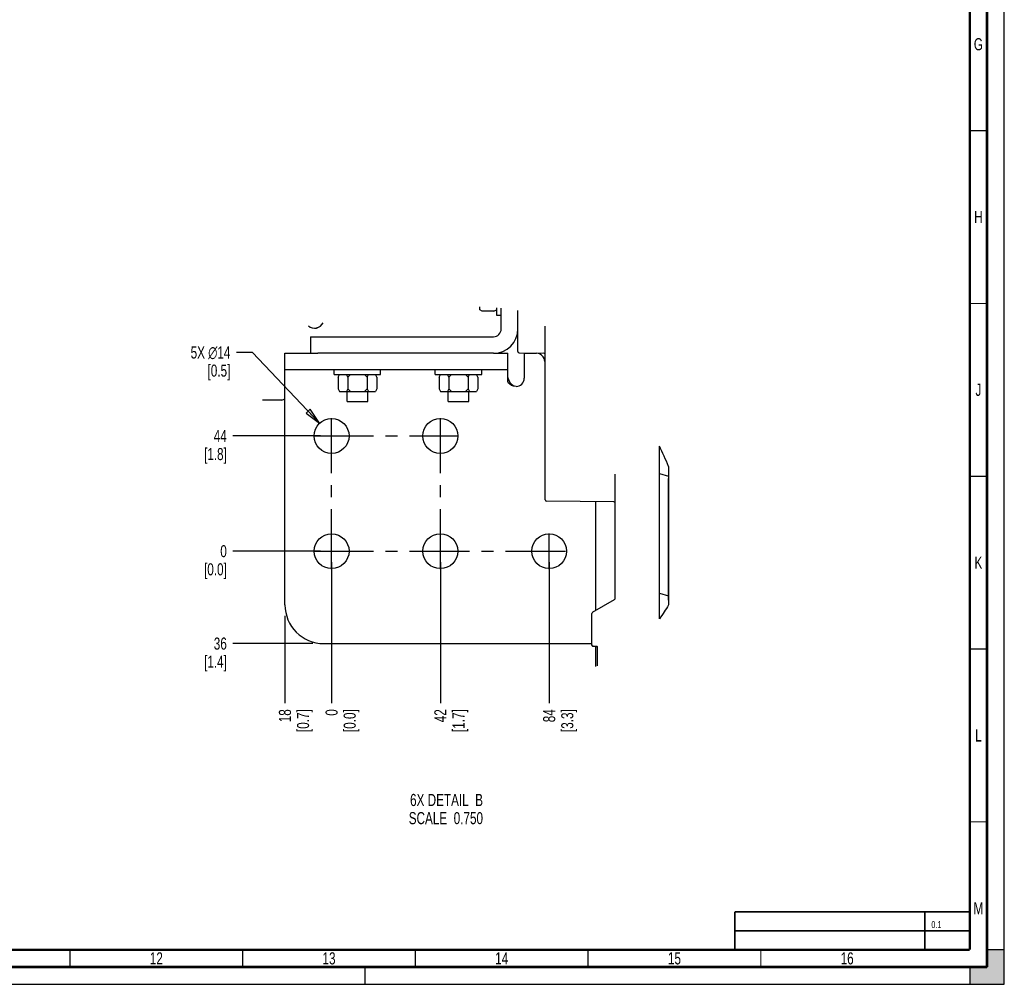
# Paper-space layout 'SUBMITTAL_E2H_2_2' of a CAD drawing. Header units: millimetres. Extents: x 0 to 841, y 0 to 594.
# Tile 22 of 24: x 556 to 841, y 0 to 279. Entities that reach past the tile are written whole.
import ezdxf

# ---------------------------------------------------------------- set-up
doc = ezdxf.new("R2010")
doc.units = ezdxf.units.MM
doc.header["$LTSCALE"] = 46.255
doc.linetypes.add('CENTER', pattern=[0.6, 0.375, -0.075, 0.075, -0.075])
doc.linetypes.add('DASHED', pattern=[0.2, 0.1, -0.1])
doc.layers.get('0').update_dxf_attribs({"linetype": 'CONTINUOUS'})
doc.layers.add('DEFAULT_1', color=7, linetype='CENTER')
doc.styles.get("Standard").update_dxf_attribs({"font": 'txt', "width": 0.725})
doc.dimstyles.new('DIMSTYLE_2', dxfattribs={"dimtxt": 3.5, "dimasz": 4.8, "dimexe": 3.2, "dimexo": 1.6, "dimtad": 0, "dimtih": 1, "dimtoh": 1, "dimdec": 1, "dimzin": 0, "dimdsep": 46, "dimtxsty": 'STANDARD', "dimblk": 'CLOSED', "dimblk1": 'CLOSED', "dimblk2": 'CLOSED', "dimcen": 0.09, "dimadec": 0, "dimazin": 0, "dimtp": 0.4, "dimtm": 0.4, "dimtfac": 1, "dimtdec": 1, "dimtofl": 0, "dimtmove": 0, "dimatfit": 2, "dimldrblk": 'CLOSED', "dimfxl": 1, "dimtolj": 1, "dimtzin": 0, "dimarcsym": 0})
doc.dimstyles.new('DIMSTYLE_4', dxfattribs={"dimtxt": 3.5, "dimasz": 4.8, "dimexe": 3.2, "dimexo": 1.6, "dimgap": 0.875, "dimtad": 0, "dimtih": 1, "dimtoh": 1, "dimdec": 1, "dimzin": 0, "dimdsep": 46, "dimtxsty": 'STANDARD', "dimblk": 'CLOSED', "dimblk1": 'CLOSED', "dimblk2": 'CLOSED', "dimcen": 0.09, "dimadec": 0, "dimazin": 0, "dimtp": 0.4, "dimtm": 0.4, "dimtfac": 1, "dimtdec": 1, "dimtofl": 0, "dimtmove": 0, "dimatfit": 3, "dimldrblk": 'CLOSED', "dimfxl": 1, "dimtolj": 1, "dimtzin": 0, "dimarcsym": 0})

# ---------------------------------------------------------------- blocks, each defined once
blk = doc.blocks.new('*D56')
at = {"color": 2, "linetype": 'CONTINUOUS'}
blk.add_line((632.73, 106.63), (632.73, 81.34), dxfattribs=at)
at = {"color": 2, "linetype": 'CONTINUOUS', "insert": (630.98, 79.59), "char_height": 3.5, "width": 12.6875, "attachment_point": 3, "rotation": 90, "line_spacing_factor": 0.9}
blk.add_mtext('18\\P[0.7]', dxfattribs=at)
blk = doc.blocks.new('_CLOSED')
at = {"color": 0, "linetype": 'BYBLOCK'}
for p, q in [((0, 0), (-1, 0.167)), ((-1, 0.167), (-1, -0.167)), ((-1, -0.167), (0, 0)), ((-1, 0), (0, 0))]:
    blk.add_line(p, q, dxfattribs=at)
blk = doc.blocks.new('*D57')
at = {"color": 2, "linetype": 'CONTINUOUS'}
blk.add_line((646.23, 122.12), (646.23, 81.34), dxfattribs=at)
at = {"color": 2, "linetype": 'CONTINUOUS', "insert": (644.48, 79.59), "char_height": 3.5, "width": 12.6875, "attachment_point": 3, "rotation": 90, "line_spacing_factor": 0.9}
blk.add_mtext('0\\P[0.0]', dxfattribs=at)
blk = doc.blocks.new('*D58')
at = {"color": 2, "linetype": 'CONTINUOUS'}
blk.add_line((677.73, 122.12), (677.73, 81.34), dxfattribs=at)
at = {"color": 2, "linetype": 'CONTINUOUS', "insert": (675.98, 79.59), "char_height": 3.5, "width": 12.6875, "attachment_point": 3, "rotation": 90, "line_spacing_factor": 0.9}
blk.add_mtext('42\\P[1.7]', dxfattribs=at)
blk = doc.blocks.new('*D59')
at = {"color": 2, "linetype": 'CONTINUOUS'}
blk.add_line((709.23, 122.12), (709.23, 81.34), dxfattribs=at)
at = {"color": 2, "linetype": 'CONTINUOUS', "insert": (707.48, 79.59), "char_height": 3.5, "width": 12.6875, "attachment_point": 3, "rotation": 90, "line_spacing_factor": 0.9}
blk.add_mtext('84\\P[3.3]', dxfattribs=at)
blk = doc.blocks.new('*D60')
at = {"color": 2, "linetype": 'CONTINUOUS'}
blk.add_line((640.78, 98.58), (617.66, 98.58), dxfattribs=at)
at = {"color": 2, "linetype": 'CONTINUOUS', "insert": (615.91, 100.33), "char_height": 3.5, "width": 12.6875, "attachment_point": 3, "line_spacing_factor": 0.9}
blk.add_mtext('36\\P[1.4]', dxfattribs=at)
blk = doc.blocks.new('*D61')
at = {"color": 2, "linetype": 'CONTINUOUS'}
blk.add_line((643.03, 125.32), (617.66, 125.32), dxfattribs=at)
at = {"color": 2, "linetype": 'CONTINUOUS', "insert": (615.91, 127.07), "char_height": 3.5, "width": 12.6875, "attachment_point": 3, "line_spacing_factor": 0.9}
blk.add_mtext('0\\P[0.0]', dxfattribs=at)
blk = doc.blocks.new('*D62')
at = {"color": 2, "linetype": 'CONTINUOUS'}
blk.add_line((643.03, 158.66), (617.66, 158.66), dxfattribs=at)
at = {"color": 2, "linetype": 'CONTINUOUS', "insert": (615.91, 160.41), "char_height": 3.5, "width": 12.6875, "attachment_point": 3, "line_spacing_factor": 0.9}
blk.add_mtext('44\\P[1.8]', dxfattribs=at)
blk = doc.blocks.new('*D63')
at = {"color": 2, "linetype": 'CONTINUOUS'}
for p, q in [((623.33, 182.81), (618.68, 182.81)), ((642.75, 162.33), (623.33, 182.81))]:
    blk.add_line(p, q, dxfattribs=at)
at = {"color": 2, "linetype": 'CONTINUOUS', "xscale": 4.8, "yscale": 4.8, "zscale": 4.8, "rotation": 313.4728320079}
blk.add_blockref('_CLOSED', (642.75, 162.33), dxfattribs=at)
at = {"color": 2, "linetype": 'CONTINUOUS', "insert": (616.93, 184.56), "char_height": 3.5, "width": 17.3542, "attachment_point": 3, "line_spacing_factor": 0.9}
blk.add_mtext('5X \\Fgdt;{\\Fgdt;n}\\Ftxt;14\\P[0.5]', dxfattribs=at)

psp = doc.layouts.new('SUBMITTAL_E2H_2_2')

# ---------------------------------------------------------------- hatches: boundary and pattern name
at = {"linetype": 'CONTINUOUS'}
h = psp.add_hatch(color=7, dxfattribs=at)
h.paths.add_polyline_path([(0, 10), (5, 10), (5, 5), (10, 5), (10, 0), (0, 0)])
h.paths.add_polyline_path([(0, 594), (10, 594), (10, 589), (5, 589), (5, 584), (0, 584)])
h.paths.add_polyline_path([(841, 0), (841, 10), (836, 10), (836, 5), (831, 5), (831, 0)])
h.paths.add_polyline_path([(836, 584), (836, 589), (831, 589), (831, 594), (841, 594), (841, 584)])
h = psp.add_hatch(dxfattribs=at)
h.set_pattern_fill('default__73', color=2, scale=33.453314, angle=165, style=0, pattern_type=0)
h.set_pattern_definition([(165, (0, 0), (-8.6584, -32.3134), [])])
edge = h.paths.add_edge_path()
edge.add_arc((665.02, 118.38), 84.8, 21.7757, 26.1441)
edge.add_line((743.77, 149.84), (743.77, 109.75))
edge.add_spline(control_points=[(743.77, 109.75), (743.38, 109.08), (742.56, 107.74), (741.63, 106.42), (741.14, 105.76)], knot_values=[0, 0, 0, 0, 0.5, 1, 1, 1, 1], degree=3, periodic=0)
edge.add_line((741.14, 105.76), (741.14, 155.75))

# ---------------------------------------------------------------- linework, layer by layer
at = {"color": 7, "linetype": 'CONTINUOUS'}
for p, q in [((841, 0), (841, 594)), ((841, 0), (841, 594)), ((689.13, 195.11), (689.13, 196.06)), ((689.88, 194.73), (689.13, 195.11)), ((693.26, 194.73), (689.88, 194.73)), ((693.26, 194.73), (694.01, 195.11)), ((694.01, 195.71), (694.01, 193.6)), ((695.36, 189.63), (695.36, 195.62)), ((700.16, 183.06), (700.16, 194.94)), ((694.01, 193.6), (695.36, 193.6)), ((708.11, 140.21), (708.11, 190.46)), ((640.16, 187.38), (693.11, 187.38)), ((640.16, 187.38), (640.16, 182.58)), ((632.73, 182.58), (642.27, 182.58)), ((632.73, 177.78), (632.73, 182.58)), ((693.11, 182.58), (697.23, 182.58)), ((697.23, 177.78), (697.23, 182.58)), ((700.53, 182.69), (707.74, 182.59)), ((647.02, 176.43), (647.02, 177.78)), ((660.44, 176.43), (660.44, 177.78)), ((676.27, 176.43), (676.27, 177.78)), ((689.69, 176.43), (689.69, 177.78)), ((647.02, 176.43), (660.44, 176.43)), ((648.14, 175.68), (648.52, 176.43)), ((648.14, 175.68), (648.14, 172.31)), ((650.94, 175.68), (650.56, 176.43)), ((650.94, 175.68), (651.69, 176.43)), ((650.94, 175.68), (650.94, 172.31)), ((656.52, 175.68), (655.77, 176.43)), ((656.52, 175.68), (656.9, 176.43)), ((656.52, 175.68), (656.52, 172.31)), ((659.32, 175.68), (658.94, 176.43)), ((659.32, 175.68), (659.32, 172.31)), ((676.27, 176.43), (689.69, 176.43)), ((677.39, 175.68), (677.77, 176.43)), ((677.39, 175.68), (677.39, 172.31)), ((680.19, 175.68), (679.81, 176.43)), ((680.19, 175.68), (680.94, 176.43)), ((680.19, 175.68), (680.19, 172.31)), ((685.77, 175.68), (685.02, 176.43)), ((685.77, 175.68), (686.15, 176.43)), ((685.77, 175.68), (685.77, 172.31)), ((688.57, 175.68), (688.19, 176.43)), ((688.57, 175.68), (688.57, 172.31)), ((697.31, 175.64), (697.23, 176.54)), ((697.53, 174.85), (697.31, 175.64)), ((697.85, 174.18), (697.53, 174.85)), ((698.24, 173.65), (697.85, 174.18)), ((648.14, 172.31), (648.52, 171.56)), ((648.52, 171.56), (658.94, 171.56)), ((650.94, 172.31), (650.56, 171.56)), ((650.73, 168.63), (650.73, 171.56)), ((650.94, 172.31), (651.69, 171.56)), ((656.52, 172.31), (655.77, 171.56)), ((656.52, 172.31), (656.9, 171.56)), ((656.73, 168.63), (656.73, 171.56)), ((659.32, 172.31), (658.94, 171.56)), ((677.39, 172.31), (677.77, 171.56)), ((677.77, 171.56), (688.19, 171.56)), ((680.19, 172.31), (679.81, 171.56)), ((679.98, 168.63), (679.98, 171.56)), ((680.19, 172.31), (680.94, 171.56)), ((685.77, 172.31), (685.02, 171.56)), ((685.77, 172.31), (686.15, 171.56)), ((685.98, 168.63), (685.98, 171.56)), ((688.57, 172.31), (688.19, 171.56)), ((698.69, 173.27), (698.24, 173.65)), ((699.16, 173.05), (698.69, 173.27)), ((699.63, 172.98), (699.16, 173.05)), ((650.73, 168.63), (656.73, 168.63)), ((679.98, 168.63), (685.98, 168.63)), ((741.14, 107.69), (741.14, 154.17)), ((728.36, 111.66), (728.36, 147.65)), ((743.77, 111.11), (743.77, 146.36)), ((727.99, 139.58), (708.48, 139.83)), ((721.79, 107.65), (728.17, 111.33)), ((728.27, 111.42), (728.17, 111.33)), ((728.33, 111.53), (728.27, 111.42)), ((728.33, 111.53), (728.36, 111.66)), ((721.61, 98.21), (721.61, 107.33)), ((721.62, 98.09), (721.61, 98.21)), ((721.61, 98.21), (721.61, 98.14)), ((721.61, 98.14), (721.63, 98.07)), ((721.67, 98), (721.62, 98.09)), ((721.63, 98.07), (721.67, 98)), ((721.72, 97.93), (721.67, 98)), ((721.67, 98), (721.71, 97.94)), ((721.71, 97.94), (721.76, 97.9)), ((721.79, 97.88), (721.72, 97.93)), ((721.76, 97.9), (721.81, 97.87)), ((721.86, 97.85), (721.79, 97.88)), ((721.81, 97.87), (721.84, 97.86)), ((721.84, 97.86), (721.86, 97.85)), ((721.86, 97.85), (721.86, 97.85)), ((721.86, 97.85), (721.92, 97.84)), ((721.98, 97.83), (721.92, 97.84)), ((721.92, 97.84), (721.98, 97.83)), ((721.92, 97.84), (721.92, 97.84)), ((721.98, 97.83), (722.92, 97.83)), ((722.73, 91.99), (722.73, 97.83)), ((723.11, 97.64), (722.73, 97.64)), ((722.92, 97.83), (723.01, 97.81)), ((723.01, 97.81), (723.08, 97.74)), ((723.08, 97.74), (723.11, 97.64)), ((723.11, 97.64), (723.11, 92.12)), ((841, 10), (836, 10)), ((836, 10), (836, 5)), ((841, 10), (836, 10)), ((841, 0), (841, 10)), ((836, 5), (831, 5)), ((831, 5), (831, 0)), ((831, 5), (831, 0)), ((0, 0), (841, 0)), ((0, 0), (841, 0)), ((831, 0), (841, 0))]:
    psp.add_line(p, q, dxfattribs=at)
at = {"color": 3, "linetype": 'CONTINUOUS'}
for p, q in [((693.11, 182.58), (642.27, 182.58)), ((702.03, 182.58), (705.54, 182.58)), ((702.03, 182.58), (702.03, 175.38)), ((707.94, 180.18), (707.94, 174.76)), ((697.23, 177.78), (632.73, 177.78)), ((632.73, 109.83), (632.73, 177.78)), ((697.23, 174.76), (697.23, 177.78)), ((697.29, 174.37), (697.23, 174.76)), ((697.48, 173.98), (697.29, 174.37)), ((697.82, 173.61), (697.48, 173.98)), ((708.11, 174.76), (707.94, 174.76)), ((698.29, 173.29), (697.82, 173.61)), ((698.91, 173.07), (698.29, 173.29)), ((699.63, 172.98), (698.91, 173.07)), ((631.62, 169.06), (626.27, 169.06)), ((722.73, 108.19), (722.73, 139.65)), ((643.98, 98.58), (721.61, 98.58))]:
    psp.add_line(p, q, dxfattribs=at)
at = {"color": 2, "linetype": 'CONTINUOUS'}
for p, q in [((741.14, 105.76), (741.14, 155.75)), ((743.77, 149.84), (743.77, 109.75))]:
    psp.add_line(p, q, dxfattribs=at)
at = {"color": 7, "linetype": 'DASHED'}
psp.add_line((656, 0), (656, 5), dxfattribs=at)
at = {"color": 7, "linetype": 'CONTINUOUS'}
for points, const_width in [([(836, 5), (836, 589)], 0.7), ([(831, 10), (831, 584)], 0.7), ([(831, 247), (836, 247)], 0.35), ([(831, 197), (836, 197)], 0.35), ([(831, 147), (836, 147)], 0.35), ([(831, 97), (836, 97)], 0.35), ([(831, 47), (836, 47)], 0.35), ([(763, 21), (831, 21)], 0.5), ([(763, 21), (763, 10)], 0.5), ([(818, 10), (818, 21)], 0.5), ([(831, 15.5), (763, 15.5)], 0.5), ([(20, 10), (831, 10)], 0.7), ([(570.5, 5), (570.5, 10)], 0.35), ([(620.5, 5), (620.5, 10)], 0.35), ([(670.5, 5), (670.5, 10)], 0.35), ([(720.5, 5), (720.5, 10)], 0.35), ([(770.5, 5), (770.5, 10)], 0.35), ([(15, 5), (836, 5)], 0.7)]:
    psp.add_lwpolyline(points, dxfattribs=dict(at, const_width=const_width))
at = {"color": 3, "linetype": 'CONTINUOUS'}
for centre in [(646.23, 158.66), (677.73, 158.66), (646.23, 125.32), (677.73, 125.32), (709.23, 125.32)]:
    psp.add_circle(centre, 5.06, dxfattribs=at)
at = {"color": 7, "linetype": 'CONTINUOUS'}
for centre, radius, start, end in [((641.34, 192.5), 2.67, 228.2454, 335.6426), ((641.34, 192.5), 2.66, 228.2884, 335.5989), ((693.11, 189.63), 2.25, 270, 360), ((700.53, 183.06), 0.375, 180, 269.25), ((707.73, 182.22), 0.375, 0, 89.25), ((708.48, 140.21), 0.375, 180, 269.25), ((727.98, 139.2), 0.375, 0, 89.25), ((721.98, 107.33), 0.375, 120, 180), ((721.98, 98.21), 0.375, 180, 270)]:
    psp.add_arc(centre, radius, start, end, dxfattribs=at)
at = {"color": 3, "linetype": 'CONTINUOUS'}
for centre, radius, start, end in [((693.11, 189.63), 7.05, 270, 360), ((705.54, 180.18), 2.4, 0, 90), ((699.63, 175.38), 2.4, 270, 360), ((631.62, 170.56), 1.5, 270, 304.3525), ((646.18, 149.26), 24.3, 123.6243, 124.3525), ((643.98, 109.83), 11.25, 180, 270)]:
    psp.add_arc(centre, radius, start, end, dxfattribs=at)
at = {"color": 2, "linetype": 'CONTINUOUS'}
psp.add_arc((665.02, 118.38), 84.8, 21.7757, 26.1441, dxfattribs=at)
psp.add_open_spline([(743.77, 109.75), (743.38, 109.08), (742.56, 107.74), (741.63, 106.42), (741.14, 105.76)], degree=3, dxfattribs=at)
at = {"layer": 'DEFAULT_1', "color": 7, "linetype": 'CENTER'}
for p, q in [((646.23, 120.16), (646.23, 163.82)), ((677.73, 120.16), (677.73, 163.82)), ((641.07, 158.66), (682.89, 158.66)), ((709.23, 120.16), (709.23, 130.48)), ((641.07, 125.32), (714.39, 125.32))]:
    psp.add_line(p, q, dxfattribs=at)

# ---------------------------------------------------------------- texts
at = {"color": 2, "linetype": 'CONTINUOUS', "line_spacing_factor": 0.9}
for s, insert, char_height, width, attachment_point in [('G', (833.5, 273.75), 3.5, 2.5375, 2), ('H', (833.5, 223.75), 3.5, 2.5375, 2), ('J', (833.5, 173.75), 3.5, 2.5375, 2), ('K', (833.5, 123.75), 3.5, 2.5375, 2), ('L', (833.5, 73.75), 3.5, 2.5375, 2), ('6X DETAIL  B\\PSCALE  0.750', (690.08, 55.08), 3.5, 30.45, 3), ('M', (833.5, 23.75), 3.5, 2.5375, 2), ('0.1', (819.88, 18.28), 2, 4.35, 1), ('12', (595.5, 9.25), 3.5, 5.075, 2), ('13', (645.5, 9.25), 3.5, 5.075, 2), ('14', (695.5, 9.25), 3.5, 5.075, 2), ('15', (745.5, 9.25), 3.5, 5.075, 2), ('16', (795.5, 9.25), 3.5, 5.075, 2)]:
    psp.add_mtext(s, dxfattribs=dict(at, insert=insert, char_height=char_height, width=width, attachment_point=attachment_point))

# ---------------------------------------------------------------- dimensions: what is measured, and where the dimension line sits
at = {"color": 2, "linetype": 'CONTINUOUS'}
dim = psp.add_diameter_dim_2p(p1=(642.75, 162.33), p2=(649.71, 154.98), text='5X %%c14\\P[0.5]', dimstyle='DIMSTYLE_2', override={"dimpost": '<>'}, dxfattribs=at)
dim.commit()
dim.dimension.update_dxf_attribs({"geometry": '*D63', "text_midpoint": (608.25, 180.19), "dimtype": 163})
for feature_location, offset, dtype, origin, text, picture, middle in [((643.03, 158.66), (-25.37, 0), 0, (644.63, 158.66), '44\\P[1.8]', '*D62', (609.56, 156.03)), ((643.03, 125.32), (-25.37, 0), 0, (644.63, 125.32), '0\\P[0.0]', '*D61', (609.56, 122.69)), ((646.23, 122.12), (0, -40.78), 1, (646.23, 123.72), '0\\P[0.0]', '*D57', (648.86, 73.25)), ((677.73, 122.12), (0, -40.78), 1, (677.73, 123.72), '42\\P[1.7]', '*D58', (680.36, 73.25)), ((709.23, 122.12), (0, -40.78), 1, (709.23, 123.72), '84\\P[3.3]', '*D59', (711.86, 73.25)), ((632.73, 106.63), (0, -25.29), 1, (632.73, 108.23), '18\\P[0.7]', '*D56', (635.36, 73.25)), ((640.78, 98.58), (-23.12, 0), 0, (642.38, 98.58), '36\\P[1.4]', '*D60', (609.56, 95.96))]:
    dim = psp.add_ordinate_dim(feature_location=feature_location, offset=offset, dtype=dtype, origin=origin, text=text, dimstyle='DIMSTYLE_4', dxfattribs=at)
    dim.commit()
    dim.dimension.update_dxf_attribs({"geometry": picture, "text_midpoint": middle})

doc.saveas('drawing.dxf')
